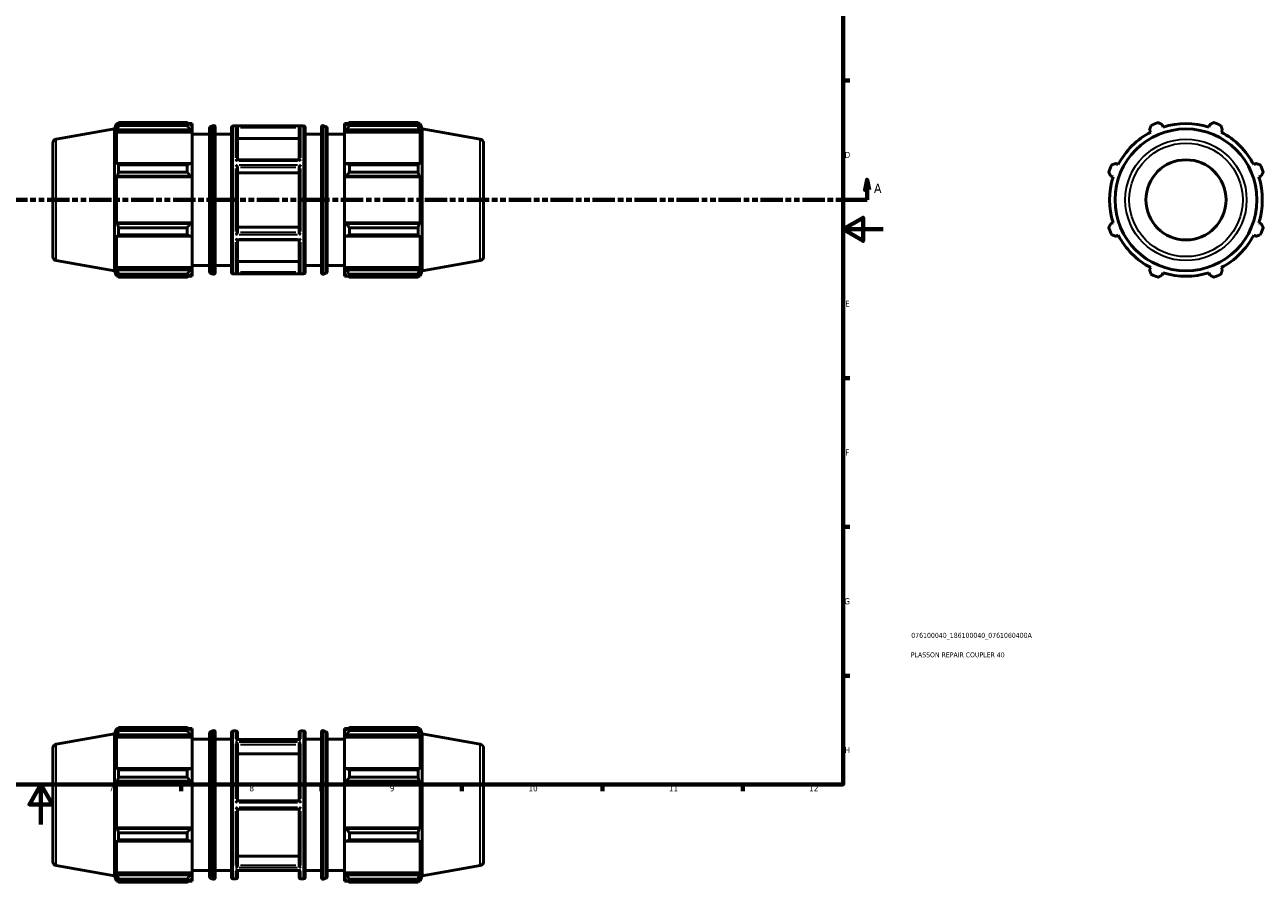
# Model space of a CAD drawing. Header units: millimetres. Extents: x -229 to 1180, y -29 to 833.
# Tile 3 of 5: x 412 to 1031, y -29 to 399. Entities that reach past the tile are written whole.
import ezdxf

# ---------------------------------------------------------------- set-up
doc = ezdxf.new("R2010")
doc.units = ezdxf.units.MM
doc.linetypes.add('DOUBLE_DASH_CHAIN', pattern=[1.2403, 0.6614, -0.0827, 0.1654, -0.0827, 0.1654, -0.0827])
for name, color, linetype, lineweight in [('Border (ANSI)', 7, 'Continuous', 70), ('Section Line (ANSI)', 7, 'DOUBLE_DASH_CHAIN', 70), ('Title (ISO)', 7, 'Continuous', 50), ('Visible (ANSI)', 7, 'Continuous', 50), ('Visible Narrow (ANSI)', 7, 'Continuous', 35)]:
    doc.layers.add(name, color=color, linetype=linetype, lineweight=lineweight)
doc.styles.add('Label Text (ANSI)', font='tahoma.ttf')
doc.styles.add('Note Text (ANSI)', font='tahoma.ttf')
doc.styles.add('Note Text (ISO)', font='tahoma.ttf')

# ---------------------------------------------------------------- blocks, each defined once
blk = doc.blocks.new('Borders Default Border')
at = {"layer": 'Border (ANSI)'}
for p, q in [((821, 371.25), (824.45, 371.25)), ((821, 222.75), (824.45, 222.75)), ((821, 148.5), (824.45, 148.5)), ((821, 74.25), (824.45, 74.25)), ((490.58, 20), (490.58, 16.55)), ((560.67, 20), (560.67, 16.55)), ((630.75, 20), (630.75, 16.55)), ((700.83, 20), (700.83, 16.55)), ((770.92, 20), (770.92, 16.55))]:
    blk.add_line(p, q, dxfattribs=at)
at = {"layer": 'Border (ANSI)', "flags": 128}
for points in [[(20, 20), (20, 574), (821, 574), (821, 20), (20, 20)], [(841, 297), (821, 297), (831, 302.77), (831, 291.23), (821, 297)], [(420.5, 0), (420.5, 20), (414.73, 10), (426.27, 10), (420.5, 20)]]:
    blk.add_lwpolyline(points, dxfattribs=at)
at = {"layer": 'Border (ANSI)', "attachment_point": 7, "style": 'Note Text (ANSI)'}
for s, insert, char_height in [('D', (821.81, 332.6), 3.05), ('E', (822.05, 258.35), 3.05), ('F', (822.14, 184.1), 3.05), ('G', (821.66, 109.79), 3.05), ('H', (821.81, 35.6), 3.05), ('7', (454.6, 16.55), 3.05), ('8', (524.63, 16.48), 3.05), ('9', (594.7, 16.49), 3.05), ('10', (663.96, 16.49), 3.048), ('11', (734.04, 16.55), 3.048), ('12', (804.13, 16.55), 3.048)]:
    blk.add_mtext(s, dxfattribs=dict(at, insert=insert, char_height=char_height))
blk = doc.blocks.new('Title Blocks ISO')
at = {"layer": 'Title (ISO)', "color": 232, "true_color": 0xca0064, "style": 'Note Text (ISO)'}
for tag, p in [('PART_NUMBER_001', (34.08, 73.13)), ('DESCRIPTION_001', (33.84, 63.4))]:
    blk.add_attdef(tag, p, '', height=2.5, dxfattribs=at)
blk = doc.blocks.new('2dTransSection0')
at = {"layer": 'Section Line (ANSI)', "linetype": 'Continuous'}
for p, q in [((235.03, 321.7), (234.03, 316.7)), ((235.03, 316.7), (235.03, 321.7)), ((236.03, 316.7), (235.03, 321.7)), ((833.03, 321.7), (832.03, 316.7)), ((833.03, 316.7), (833.03, 321.7)), ((834.03, 316.7), (833.03, 321.7)), ((234.03, 316.7), (236.03, 316.7)), ((235.03, 311.7), (235.03, 316.7)), ((832.03, 316.7), (834.03, 316.7)), ((833.03, 311.7), (833.03, 316.7)), ((235.03, 311.7), (246.38, 311.7)), ((821.68, 311.7), (833.03, 311.7))]:
    blk.add_line(p, q, dxfattribs=at)
at = {"layer": 'Section Line (ANSI)', "linetype": 'DOUBLE_DASH_CHAIN', "ltscale": 16.892498}
blk.add_line((235.03, 311.7), (833.03, 311.7), dxfattribs=at)
at = {"layer": 'Section Line (ANSI)', "linetype": 'Continuous', "flags": 128}
for points in [[(236.03, 316.7), (235.03, 321.7), (234.03, 316.7), (236.03, 316.7)], [(834.03, 316.7), (833.03, 321.7), (832.03, 316.7), (834.03, 316.7)]]:
    blk.add_lwpolyline(points, dxfattribs=at)
at = {"layer": 'Section Line (ANSI)'}
for points in [[(236.03, 316.7), (235.03, 321.7), (234.03, 316.7), (236.03, 316.7)], [(834.03, 316.7), (833.03, 321.7), (832.03, 316.7), (834.03, 316.7)]]:
    blk.add_solid(points, dxfattribs=at)
at = {"layer": 'Section Line (ANSI)', "char_height": 4.57, "attachment_point": 7, "style": 'Label Text (ANSI)'}
for insert in [(227.67, 315.2), (836.5, 315.2)]:
    blk.add_mtext('A', dxfattribs=dict(at, insert=insert))

msp = doc.modelspace()

# ---------------------------------------------------------------- linework, layer by layer
at = {"layer": 'Visible (ANSI)'}
for p, q in [((428.184, 341.989), (457.246, 347.113)), ((457.246, 347.113), (458.233, 349.827)), ((457.246, 276.281), (457.246, 347.113)), ((458.233, 349.827), (458.233, 348.062)), ((458.233, 349.827), (459.018, 349.827)), ((458.681, 349.235), (458.233, 348.062)), ((458.233, 345.519), (458.681, 346.61)), ((458.681, 346.61), (495.126, 346.61)), ((459.278, 350.275), (493.486, 350.275)), ((459.278, 348.793), (459.278, 350.275)), ((493.486, 348.793), (459.278, 348.793)), ((493.486, 348.793), (493.486, 350.275)), ((494.2, 349.827), (495.946, 349.827)), ((495.946, 348.453), (495.126, 349.235)), ((495.126, 346.61), (495.946, 345.883)), ((495.946, 348.453), (495.946, 349.827)), ((495.946, 348.453), (495.946, 345.883)), ((504.686, 275.924), (504.686, 347.47)), ((505.176, 348.207), (506.406, 348.725)), ((507.517, 347.988), (507.517, 275.406)), ((515.603, 275.597), (515.603, 347.797)), ((516.403, 348.597), (551.66, 348.597)), ((518.674, 347.739), (518.674, 331.619)), ((549.388, 331.619), (549.388, 347.739)), ((552.46, 347.797), (552.46, 275.597)), ((560.546, 275.406), (560.546, 347.988)), ((562.887, 348.207), (561.656, 348.725)), ((563.376, 347.47), (563.376, 275.924)), ((572.117, 349.827), (572.117, 348.453)), ((572.117, 349.827), (573.862, 349.827)), ((572.937, 349.235), (572.117, 348.453)), ((572.117, 345.883), (572.117, 348.453)), ((572.117, 345.883), (572.937, 346.61)), ((572.937, 346.61), (609.381, 346.61)), ((574.577, 350.275), (574.577, 348.793)), ((574.577, 350.275), (608.784, 350.275)), ((608.784, 348.793), (574.577, 348.793)), ((608.784, 348.793), (608.784, 350.275)), ((609.045, 349.827), (609.829, 349.827)), ((609.829, 348.062), (609.381, 349.235)), ((609.381, 346.61), (609.829, 345.519)), ((609.829, 348.062), (609.829, 349.827)), ((610.817, 347.113), (609.829, 349.827)), ((610.817, 276.281), (610.817, 347.113)), ((639.879, 341.989), (610.817, 347.113)), ((974.056, 346.61), (974.624, 345.519)), ((980.764, 348.062), (980.394, 349.235)), ((1004.066, 349.235), (1003.696, 348.062)), ((1009.837, 345.519), (1010.405, 346.61)), ((458.233, 345.519), (458.233, 329.304)), ((495.946, 345.519), (458.233, 345.519)), ((495.946, 345.883), (495.946, 345.519)), ((495.946, 329.493), (495.946, 345.519)), ((495.946, 344.497), (504.686, 344.497)), ((507.517, 344.497), (515.603, 344.497)), ((549.388, 342.379), (518.674, 342.379)), ((552.46, 344.497), (560.546, 344.497)), ((563.376, 344.497), (572.117, 344.497)), ((572.117, 345.519), (572.117, 345.883)), ((572.117, 345.519), (572.117, 329.493)), ((572.117, 345.519), (609.829, 345.519)), ((609.829, 329.304), (609.829, 345.519)), ((426.531, 340.019), (426.531, 283.375)), ((641.531, 340.019), (641.531, 283.375)), ((458.681, 329.872), (458.233, 329.304)), ((495.126, 329.872), (458.681, 329.872)), ((459.278, 325.58), (459.278, 329.159)), ((459.278, 329.159), (493.486, 329.159)), ((493.486, 325.58), (493.486, 329.159)), ((495.946, 329.493), (495.126, 329.872)), ((495.946, 329.493), (495.946, 323.286)), ((549.514, 331.619), (518.549, 331.619)), ((518.674, 327.943), (518.674, 295.452)), ((549.388, 295.452), (549.388, 327.943)), ((572.937, 329.872), (572.117, 329.493)), ((572.117, 323.286), (572.117, 329.493)), ((609.381, 329.872), (572.937, 329.872)), ((574.577, 329.159), (574.577, 325.58)), ((574.577, 329.159), (608.784, 329.159)), ((608.784, 325.58), (608.784, 329.159)), ((609.829, 329.304), (609.381, 329.872)), ((958.409, 329.304), (957.317, 329.872)), ((1027.143, 329.872), (1026.052, 329.304)), ((458.233, 323.163), (458.681, 323.533)), ((495.946, 323.163), (458.233, 323.163)), ((458.233, 323.163), (458.233, 300.231)), ((458.681, 323.533), (495.126, 323.533)), ((493.486, 325.58), (459.278, 325.58)), ((495.126, 323.533), (495.946, 323.286)), ((495.946, 323.286), (495.946, 323.163)), ((495.946, 300.231), (495.946, 323.163)), ((549.388, 325.263), (518.674, 325.263)), ((572.117, 323.286), (572.937, 323.533)), ((572.117, 323.163), (572.117, 323.286)), ((572.117, 323.163), (572.117, 300.231)), ((572.117, 323.163), (609.829, 323.163)), ((572.937, 323.533), (609.381, 323.533)), ((608.784, 325.58), (574.577, 325.58)), ((609.381, 323.533), (609.829, 323.163)), ((609.829, 300.231), (609.829, 323.163)), ((954.692, 323.533), (955.865, 323.163)), ((1028.595, 323.163), (1029.769, 323.533)), ((458.681, 299.861), (458.233, 300.231)), ((495.946, 300.231), (458.233, 300.231)), ((495.126, 299.861), (458.681, 299.861)), ((459.278, 294.235), (459.278, 297.814)), ((459.278, 297.814), (493.486, 297.814)), ((493.486, 294.235), (493.486, 297.814)), ((495.946, 300.108), (495.126, 299.861)), ((495.946, 300.231), (495.946, 300.108)), ((495.946, 300.108), (495.946, 293.901)), ((518.674, 298.132), (549.388, 298.132)), ((572.117, 300.108), (572.117, 300.231)), ((572.117, 300.231), (609.829, 300.231)), ((572.937, 299.861), (572.117, 300.108)), ((572.117, 293.901), (572.117, 300.108)), ((609.381, 299.861), (572.937, 299.861)), ((574.577, 297.814), (574.577, 294.235)), ((574.577, 297.814), (608.784, 297.814)), ((608.784, 294.235), (608.784, 297.814)), ((609.829, 300.231), (609.381, 299.861)), ((955.865, 300.231), (954.692, 299.861)), ((1029.769, 299.861), (1028.595, 300.231)), ((458.233, 294.091), (458.681, 293.523)), ((458.233, 294.091), (458.233, 277.875)), ((458.681, 293.523), (495.126, 293.523)), ((493.486, 294.235), (459.278, 294.235)), ((495.126, 293.523), (495.946, 293.901)), ((495.946, 277.875), (495.946, 293.901)), ((549.514, 291.775), (518.549, 291.775)), ((518.674, 291.775), (518.674, 275.655)), ((549.388, 275.655), (549.388, 291.775)), ((572.117, 293.901), (572.937, 293.523)), ((572.117, 293.901), (572.117, 277.875)), ((572.937, 293.523), (609.381, 293.523)), ((608.784, 294.235), (574.577, 294.235)), ((609.381, 293.523), (609.829, 294.091)), ((609.829, 277.875), (609.829, 294.091)), ((957.317, 293.523), (958.409, 294.091)), ((1026.052, 294.091), (1027.143, 293.523)), ((428.184, 281.406), (457.246, 276.281)), ((495.946, 278.897), (504.686, 278.897)), ((507.517, 278.897), (515.603, 278.897)), ((518.674, 281.016), (549.388, 281.016)), ((552.46, 278.897), (560.546, 278.897)), ((563.376, 278.897), (572.117, 278.897)), ((639.879, 281.406), (610.817, 276.281)), ((457.246, 276.281), (458.233, 273.567)), ((458.681, 276.784), (458.233, 277.875)), ((495.946, 277.875), (458.233, 277.875)), ((458.233, 275.332), (458.681, 274.159)), ((458.233, 275.332), (458.233, 273.567)), ((458.233, 273.567), (459.018, 273.567)), ((495.126, 276.784), (458.681, 276.784)), ((459.278, 273.119), (459.278, 274.602)), ((459.278, 274.602), (493.486, 274.602)), ((493.486, 273.119), (459.278, 273.119)), ((493.486, 273.119), (493.486, 274.602)), ((494.2, 273.567), (495.946, 273.567)), ((495.946, 277.512), (495.126, 276.784)), ((495.126, 274.159), (495.946, 274.941)), ((495.946, 277.875), (495.946, 277.512)), ((495.946, 277.512), (495.946, 274.941)), ((495.946, 273.567), (495.946, 274.941)), ((505.176, 275.187), (506.406, 274.669)), ((516.403, 274.797), (551.66, 274.797)), ((562.887, 275.187), (561.656, 274.669)), ((572.117, 277.512), (572.117, 277.875)), ((572.117, 277.875), (609.829, 277.875)), ((572.117, 274.941), (572.117, 277.512)), ((572.937, 276.784), (572.117, 277.512)), ((572.117, 274.941), (572.937, 274.159)), ((572.117, 274.941), (572.117, 273.567)), ((572.117, 273.567), (573.862, 273.567)), ((609.381, 276.784), (572.937, 276.784)), ((574.577, 274.602), (574.577, 273.119)), ((574.577, 274.602), (608.784, 274.602)), ((608.784, 273.119), (574.577, 273.119)), ((608.784, 273.119), (608.784, 274.602)), ((609.045, 273.567), (609.829, 273.567)), ((609.829, 277.875), (609.381, 276.784)), ((609.381, 274.159), (609.829, 275.332)), ((610.817, 276.281), (609.829, 273.567)), ((609.829, 273.567), (609.829, 275.332)), ((974.624, 277.875), (974.056, 276.784)), ((980.394, 274.159), (980.764, 275.332)), ((1003.696, 275.332), (1004.066, 274.159)), ((1010.405, 276.784), (1009.837, 277.875)), ((428.184, 40.05), (457.246, 45.175)), ((457.246, 45.175), (458.233, 47.889)), ((457.246, -25.657), (457.246, 45.175)), ((458.233, 47.889), (458.233, 46.124)), ((458.233, 47.889), (459.018, 47.889)), ((458.681, 47.297), (458.233, 46.124)), ((458.233, 43.581), (458.681, 44.672)), ((495.946, 43.581), (458.233, 43.581)), ((458.233, 43.581), (458.233, 27.366)), ((458.681, 44.672), (495.126, 44.672)), ((459.278, 46.855), (459.278, 48.337)), ((459.278, 48.337), (493.486, 48.337)), ((493.486, 46.855), (459.278, 46.855)), ((493.486, 46.855), (493.486, 48.337)), ((494.2, 47.889), (495.946, 47.889)), ((495.946, 46.515), (495.126, 47.297)), ((495.126, 44.672), (495.946, 43.944)), ((495.946, 46.515), (495.946, 47.889)), ((495.946, 46.515), (495.946, 43.944)), ((495.946, 43.944), (495.946, 43.581)), ((495.946, 27.555), (495.946, 43.581)), ((504.686, -26.014), (504.686, 45.532)), ((505.176, 46.269), (506.406, 46.787)), ((507.517, 46.05), (507.517, -26.532)), ((515.603, -26.341), (515.603, 45.859)), ((516.403, 46.659), (517.874, 46.659)), ((518.674, 45.859), (518.674, 42.429)), ((549.388, 42.429), (549.388, 45.859)), ((550.188, 46.659), (551.66, 46.659)), ((552.46, 45.859), (552.46, -26.341)), ((560.546, -26.532), (560.546, 46.05)), ((562.887, 46.269), (561.656, 46.787)), ((563.376, 45.532), (563.376, -26.014)), ((572.117, 47.889), (572.117, 46.515)), ((572.117, 47.889), (573.862, 47.889)), ((572.937, 47.297), (572.117, 46.515)), ((572.117, 43.944), (572.117, 46.515)), ((572.117, 43.944), (572.937, 44.672)), ((572.117, 43.581), (572.117, 43.944)), ((572.117, 43.581), (572.117, 27.555)), ((572.117, 43.581), (609.829, 43.581)), ((572.937, 44.672), (609.381, 44.672)), ((574.577, 48.337), (574.577, 46.855)), ((574.577, 48.337), (608.784, 48.337)), ((608.784, 46.855), (574.577, 46.855)), ((608.784, 46.855), (608.784, 48.337)), ((609.045, 47.889), (609.829, 47.889)), ((609.829, 46.124), (609.381, 47.297)), ((609.381, 44.672), (609.829, 43.581)), ((609.829, 46.124), (609.829, 47.889)), ((610.817, 45.175), (609.829, 47.889)), ((609.829, 27.366), (609.829, 43.581)), ((610.817, -25.657), (610.817, 45.175)), ((639.879, 40.05), (610.817, 45.175)), ((426.531, 38.081), (426.531, -18.563)), ((495.946, 42.559), (504.686, 42.559)), ((507.517, 42.559), (515.603, 42.559)), ((549.816, 42.429), (518.246, 42.429)), ((518.674, 39.947), (518.674, 11.809)), ((549.388, 11.809), (549.388, 39.947)), ((552.46, 42.559), (560.546, 42.559)), ((563.376, 42.559), (572.117, 42.559)), ((641.531, 38.081), (641.531, -18.563)), ((549.388, 35.305), (518.674, 35.305)), ((458.681, 27.933), (458.233, 27.366)), ((495.126, 27.933), (458.681, 27.933)), ((459.278, 23.642), (459.278, 27.221)), ((459.278, 27.221), (493.486, 27.221)), ((493.486, 23.642), (493.486, 27.221)), ((495.946, 27.555), (495.126, 27.933)), ((495.946, 27.555), (495.946, 21.348)), ((572.937, 27.933), (572.117, 27.555)), ((572.117, 21.348), (572.117, 27.555)), ((609.381, 27.933), (572.937, 27.933)), ((574.577, 27.221), (574.577, 23.642)), ((574.577, 27.221), (608.784, 27.221)), ((608.784, 23.642), (608.784, 27.221)), ((609.829, 27.366), (609.381, 27.933)), ((458.233, 21.225), (458.681, 21.595)), ((495.946, 21.225), (458.233, 21.225)), ((458.233, 21.225), (458.233, -1.707)), ((458.681, 21.595), (495.126, 21.595)), ((493.486, 23.642), (459.278, 23.642)), ((495.126, 21.595), (495.946, 21.348)), ((495.946, 21.348), (495.946, 21.225)), ((495.946, -1.707), (495.946, 21.225)), ((572.117, 21.348), (572.937, 21.595)), ((572.117, 21.225), (572.117, 21.348)), ((572.117, 21.225), (572.117, -1.707)), ((572.117, 21.225), (609.829, 21.225)), ((572.937, 21.595), (609.381, 21.595)), ((608.784, 23.642), (574.577, 23.642)), ((609.381, 21.595), (609.829, 21.225)), ((609.829, -1.707), (609.829, 21.225)), ((549.389, 11.809), (518.673, 11.809)), ((518.673, 7.709), (549.389, 7.709)), ((518.674, 7.709), (518.674, -20.429)), ((549.388, -20.429), (549.388, 7.709)), ((458.681, -2.077), (458.233, -1.707)), ((495.946, -1.707), (458.233, -1.707)), ((495.126, -2.077), (458.681, -2.077)), ((459.278, -4.124), (493.486, -4.124)), ((459.278, -7.703), (459.278, -4.124)), ((493.486, -7.703), (493.486, -4.124)), ((495.946, -1.83), (495.126, -2.077)), ((495.946, -1.707), (495.946, -1.83)), ((495.946, -1.83), (495.946, -8.037)), ((572.117, -1.83), (572.117, -1.707)), ((572.117, -1.707), (609.829, -1.707)), ((572.117, -8.037), (572.117, -1.83)), ((572.937, -2.077), (572.117, -1.83)), ((609.381, -2.077), (572.937, -2.077)), ((574.577, -4.124), (574.577, -7.703)), ((574.577, -4.124), (608.784, -4.124)), ((608.784, -7.703), (608.784, -4.124)), ((609.829, -1.707), (609.381, -2.077)), ((458.233, -7.847), (458.233, -24.063)), ((458.233, -7.847), (458.681, -8.415)), ((458.681, -8.415), (495.126, -8.415)), ((493.486, -7.703), (459.278, -7.703)), ((495.126, -8.415), (495.946, -8.037)), ((495.946, -24.063), (495.946, -8.037)), ((572.117, -8.037), (572.937, -8.415)), ((572.117, -8.037), (572.117, -24.063)), ((572.937, -8.415), (609.381, -8.415)), ((608.784, -7.703), (574.577, -7.703)), ((609.381, -8.415), (609.829, -7.847)), ((609.829, -24.063), (609.829, -7.847)), ((518.674, -15.787), (549.388, -15.787)), ((428.184, -20.532), (457.246, -25.657)), ((458.681, -25.154), (458.233, -24.063)), ((495.946, -24.063), (458.233, -24.063)), ((495.946, -24.426), (495.126, -25.154)), ((495.946, -23.041), (504.686, -23.041)), ((495.946, -24.063), (495.946, -24.426)), ((495.946, -24.426), (495.946, -26.997)), ((507.517, -23.041), (515.603, -23.041)), ((549.816, -22.911), (518.246, -22.911)), ((518.674, -22.911), (518.674, -26.341)), ((549.388, -26.341), (549.388, -22.911)), ((552.46, -23.041), (560.546, -23.041)), ((563.376, -23.041), (572.117, -23.041)), ((572.117, -24.426), (572.117, -24.063)), ((572.117, -24.063), (609.829, -24.063)), ((572.117, -26.997), (572.117, -24.426)), ((572.937, -25.154), (572.117, -24.426)), ((609.829, -24.063), (609.381, -25.154)), ((639.879, -20.532), (610.817, -25.657)), ((457.246, -25.657), (458.233, -28.371)), ((458.233, -26.606), (458.681, -27.779)), ((458.233, -26.606), (458.233, -28.371)), ((458.233, -28.371), (459.018, -28.371)), ((495.126, -25.154), (458.681, -25.154)), ((459.278, -28.819), (459.278, -27.336)), ((459.278, -27.336), (493.486, -27.336)), ((493.486, -28.819), (459.278, -28.819)), ((493.486, -28.819), (493.486, -27.336)), ((494.2, -28.371), (495.946, -28.371)), ((495.126, -27.779), (495.946, -26.997)), ((495.946, -28.371), (495.946, -26.997)), ((505.176, -26.751), (506.406, -27.269)), ((516.403, -27.141), (517.874, -27.141)), ((550.188, -27.141), (551.66, -27.141)), ((562.887, -26.751), (561.656, -27.269)), ((572.117, -26.997), (572.937, -27.779)), ((572.117, -26.997), (572.117, -28.371)), ((572.117, -28.371), (573.862, -28.371)), ((609.381, -25.154), (572.937, -25.154)), ((574.577, -27.336), (574.577, -28.819)), ((574.577, -27.336), (608.784, -27.336)), ((608.784, -28.819), (574.577, -28.819)), ((608.784, -28.819), (608.784, -27.336)), ((609.045, -28.371), (609.829, -28.371)), ((609.381, -27.779), (609.829, -26.606)), ((610.817, -25.657), (609.829, -28.371)), ((609.829, -28.371), (609.829, -26.606))]:
    msp.add_line(p, q, dxfattribs=at)
for radius in [35.416, 20]:
    msp.add_circle((992.23, 311.697), radius, dxfattribs=at)
for centre, radius, start, end in [((505.486, 347.47), 0.8, 112.834384, 180), ((506.717, 347.988), 0.8, 0, 112.834384), ((516.403, 347.797), 0.8, 90, 180), ((551.66, 347.797), 0.8, 0, 90), ((561.346, 347.988), 0.8, 67.165616, 180), ((562.576, 347.47), 0.8, 0, 67.165616), ((992.23, 311.697), 41, 109.791984, 115.208016), ((992.23, 311.697), 38.13, 72.5, 107.5), ((992.23, 311.697), 41, 64.791984, 70.208016), ((428.531, 340.019), 2, 100, 180), ((639.531, 340.019), 2, 0, 80), ((992.23, 311.697), 38.13, 117.5, 152.5), ((992.23, 311.697), 38.13, 27.5, 62.5), ((992.23, 311.697), 41, 154.791984, 160.208016), ((992.23, 311.697), 41, 19.791984, 25.208016), ((992.23, 311.697), 38.13, 162.5, 197.5), ((992.23, 311.697), 38.13, 342.5, 17.5), ((992.23, 311.697), 41, 199.791984, 205.208016), ((992.23, 311.697), 41, 334.791984, 340.208016), ((992.23, 311.697), 38.13, 207.5, 242.5), ((992.23, 311.697), 38.13, 297.5, 332.5), ((428.531, 283.375), 2, 180, 260), ((639.531, 283.375), 2, 280, 0), ((505.486, 275.924), 0.8, 180, 247.165616), ((506.717, 275.406), 0.8, 247.165616, 0), ((516.403, 275.597), 0.8, 180, 270), ((551.66, 275.597), 0.8, 270, 0), ((561.346, 275.406), 0.8, 180, 292.834384), ((562.576, 275.924), 0.8, 292.834384, 0), ((992.23, 311.697), 41, 244.791984, 250.208016), ((992.23, 311.697), 38.13, 252.5, 287.5), ((992.23, 311.697), 41, 289.791984, 295.208016), ((505.486, 45.532), 0.8, 112.834384, 180), ((506.717, 46.05), 0.8, 0, 112.834384), ((516.403, 45.859), 0.8, 90, 180), ((517.874, 45.859), 0.8, 0, 90), ((550.188, 45.859), 0.8, 90, 180), ((551.66, 45.859), 0.8, 0, 90), ((561.346, 46.05), 0.8, 67.165616, 180), ((562.576, 45.532), 0.8, 0, 67.165616), ((428.531, 38.081), 2, 100, 180), ((639.531, 38.081), 2, 0, 80), ((428.531, -18.563), 2, 180, 260), ((639.531, -18.563), 2, 280, 0), ((505.486, -26.014), 0.8, 180, 247.165616), ((506.717, -26.532), 0.8, 247.165616, 0), ((516.403, -26.341), 0.8, 180, 270), ((517.874, -26.341), 0.8, 270, 0), ((550.188, -26.341), 0.8, 180, 270), ((551.66, -26.341), 0.8, 270, 0), ((561.346, -26.532), 0.8, 180, 292.834384), ((562.576, -26.014), 0.8, 292.834384, 0)]:
    msp.add_arc(centre, radius, start, end, dxfattribs=at)
for points, weights in [([(458.681, 349.235), (458.968, 349.745), (459.278, 350.275)], [1.0023021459, 1.0015592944, 1]), ([(459.278, 348.793), (458.968, 347.679), (458.681, 346.61)], [1, 1.0015592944, 1.0023021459]), ([(495.126, 349.235), (494.338, 349.745), (493.486, 350.275)], [1.00588657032, 1.01124982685, 1.01581176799]), ([(493.486, 348.793), (494.338, 347.679), (495.126, 346.61)], [1.01581176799, 1.01124982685, 1.00588657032]), ([(574.577, 350.275), (573.724, 349.745), (572.937, 349.235)], [1.01581176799, 1.01124982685, 1.00588657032]), ([(572.937, 346.61), (573.724, 347.679), (574.577, 348.793)], [1.00588657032, 1.01124982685, 1.01581176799]), ([(608.784, 350.275), (609.095, 349.745), (609.381, 349.235)], [1, 1.0015592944, 1.0023021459]), ([(609.381, 346.61), (609.095, 347.679), (608.784, 348.793)], [1.0023021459, 1.0015592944, 1]), ([(974.056, 346.61), (974.405, 347.679), (974.768, 348.793)], [1.0023021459, 1.0015592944, 1]), ([(978.347, 350.275), (979.392, 349.745), (980.394, 349.235)], [1, 1.0015592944, 1.0023021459]), ([(1004.066, 349.235), (1005.069, 349.745), (1006.113, 350.275)], [1.0023021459, 1.0015592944, 1]), ([(1009.692, 348.793), (1010.056, 347.679), (1010.405, 346.61)], [1, 1.0015592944, 1.0023021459]), ([(458.681, 329.872), (458.968, 329.523), (459.278, 329.159)], [1.0023021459, 1.0015592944, 1]), ([(495.126, 329.872), (494.338, 329.523), (493.486, 329.159)], [1.00588657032, 1.01124982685, 1.01581176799]), ([(574.577, 329.159), (573.724, 329.523), (572.937, 329.872)], [1.01581176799, 1.01124982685, 1.00588657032]), ([(608.784, 329.159), (609.095, 329.523), (609.381, 329.872)], [1, 1.0015592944, 1.0023021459]), ([(955.135, 329.159), (956.248, 329.523), (957.317, 329.872)], [1, 1.0015592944, 1.0023021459]), ([(1027.143, 329.872), (1028.212, 329.523), (1029.326, 329.159)], [1.0023021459, 1.0015592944, 1]), ([(459.278, 325.58), (458.968, 324.536), (458.681, 323.533)], [1, 1.0015592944, 1.0023021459]), ([(493.486, 325.58), (494.338, 324.536), (495.126, 323.533)], [1.01581176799, 1.01124982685, 1.00588657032]), ([(572.937, 323.533), (573.724, 324.536), (574.577, 325.58)], [1.00588657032, 1.01124982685, 1.01581176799]), ([(609.381, 323.533), (609.095, 324.536), (608.784, 325.58)], [1.0023021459, 1.0015592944, 1]), ([(954.692, 323.533), (954.183, 324.536), (953.652, 325.58)], [1.0023021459, 1.0015592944, 1]), ([(1030.808, 325.58), (1030.278, 324.536), (1029.769, 323.533)], [1, 1.0015592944, 1.0023021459]), ([(458.681, 299.861), (458.968, 298.859), (459.278, 297.814)], [1.0023021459, 1.0015592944, 1]), ([(495.126, 299.861), (494.338, 298.859), (493.486, 297.814)], [1.00588657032, 1.01124982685, 1.01581176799]), ([(574.577, 297.814), (573.724, 298.859), (572.937, 299.861)], [1.01581176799, 1.01124982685, 1.00588657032]), ([(608.784, 297.814), (609.095, 298.859), (609.381, 299.861)], [1, 1.0015592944, 1.0023021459]), ([(953.652, 297.814), (954.183, 298.859), (954.692, 299.861)], [1, 1.0015592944, 1.0023021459]), ([(1029.769, 299.861), (1030.278, 298.859), (1030.808, 297.814)], [1.0023021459, 1.0015592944, 1]), ([(459.278, 294.235), (458.968, 293.872), (458.681, 293.523)], [1, 1.0015592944, 1.0023021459]), ([(493.486, 294.235), (494.338, 293.872), (495.126, 293.523)], [1.01581176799, 1.01124982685, 1.00588657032]), ([(572.937, 293.523), (573.724, 293.872), (574.577, 294.235)], [1.00588657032, 1.01124982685, 1.01581176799]), ([(609.381, 293.523), (609.095, 293.872), (608.784, 294.235)], [1.0023021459, 1.0015592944, 1]), ([(957.317, 293.523), (956.248, 293.872), (955.135, 294.235)], [1.0023021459, 1.0015592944, 1]), ([(1029.326, 294.235), (1028.212, 293.872), (1027.143, 293.523)], [1, 1.0015592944, 1.0023021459]), ([(458.681, 276.784), (458.968, 275.715), (459.278, 274.602)], [1.0023021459, 1.0015592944, 1]), ([(459.278, 273.119), (458.968, 273.65), (458.681, 274.159)], [1, 1.0015592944, 1.0023021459]), ([(495.126, 276.784), (494.338, 275.715), (493.486, 274.602)], [1.00588657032, 1.01124982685, 1.01581176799]), ([(493.486, 273.119), (494.338, 273.65), (495.126, 274.159)], [1.01581176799, 1.01124982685, 1.00588657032]), ([(574.577, 274.602), (573.724, 275.715), (572.937, 276.784)], [1.01581176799, 1.01124982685, 1.00588657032]), ([(572.937, 274.159), (573.724, 273.65), (574.577, 273.119)], [1.00588657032, 1.01124982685, 1.01581176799]), ([(608.784, 274.602), (609.095, 275.715), (609.381, 276.784)], [1, 1.0015592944, 1.0023021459]), ([(609.381, 274.159), (609.095, 273.65), (608.784, 273.119)], [1.0023021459, 1.0015592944, 1]), ([(974.768, 274.602), (974.405, 275.715), (974.056, 276.784)], [1, 1.0015592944, 1.0023021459]), ([(980.394, 274.159), (979.392, 273.65), (978.347, 273.119)], [1.0023021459, 1.0015592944, 1]), ([(1006.113, 273.119), (1005.069, 273.65), (1004.066, 274.159)], [1, 1.0015592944, 1.0023021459]), ([(1010.405, 276.784), (1010.056, 275.715), (1009.692, 274.602)], [1.0023021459, 1.0015592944, 1]), ([(458.681, 47.297), (458.968, 47.807), (459.278, 48.337)], [1.0023021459, 1.0015592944, 1]), ([(459.278, 46.855), (458.968, 45.741), (458.681, 44.672)], [1, 1.0015592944, 1.0023021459]), ([(495.126, 47.297), (494.338, 47.807), (493.486, 48.337)], [1.00588657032, 1.01124982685, 1.01581176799]), ([(493.486, 46.855), (494.338, 45.741), (495.126, 44.672)], [1.01581176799, 1.01124982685, 1.00588657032]), ([(574.577, 48.337), (573.724, 47.807), (572.937, 47.297)], [1.01581176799, 1.01124982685, 1.00588657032]), ([(572.937, 44.672), (573.724, 45.741), (574.577, 46.855)], [1.00588657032, 1.01124982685, 1.01581176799]), ([(608.784, 48.337), (609.095, 47.807), (609.381, 47.297)], [1, 1.0015592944, 1.0023021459]), ([(609.381, 44.672), (609.095, 45.741), (608.784, 46.855)], [1.0023021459, 1.0015592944, 1]), ([(458.681, 27.933), (458.968, 27.585), (459.278, 27.221)], [1.0023021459, 1.0015592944, 1]), ([(495.126, 27.933), (494.338, 27.585), (493.486, 27.221)], [1.00588657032, 1.01124982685, 1.01581176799]), ([(574.577, 27.221), (573.724, 27.585), (572.937, 27.933)], [1.01581176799, 1.01124982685, 1.00588657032]), ([(608.784, 27.221), (609.095, 27.585), (609.381, 27.933)], [1, 1.0015592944, 1.0023021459]), ([(459.278, 23.642), (458.968, 22.597), (458.681, 21.595)], [1, 1.0015592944, 1.0023021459]), ([(493.486, 23.642), (494.338, 22.597), (495.126, 21.595)], [1.01581176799, 1.01124982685, 1.00588657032]), ([(572.937, 21.595), (573.724, 22.597), (574.577, 23.642)], [1.00588657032, 1.01124982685, 1.01581176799]), ([(609.381, 21.595), (609.095, 22.597), (608.784, 23.642)], [1.0023021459, 1.0015592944, 1]), ([(458.681, -2.077), (458.968, -3.079), (459.278, -4.124)], [1.0023021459, 1.0015592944, 1]), ([(495.126, -2.077), (494.338, -3.079), (493.486, -4.124)], [1.00588657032, 1.01124982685, 1.01581176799]), ([(574.577, -4.124), (573.724, -3.079), (572.937, -2.077)], [1.01581176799, 1.01124982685, 1.00588657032]), ([(608.784, -4.124), (609.095, -3.079), (609.381, -2.077)], [1, 1.0015592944, 1.0023021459]), ([(459.278, -7.703), (458.968, -8.067), (458.681, -8.415)], [1, 1.0015592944, 1.0023021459]), ([(493.486, -7.703), (494.338, -8.067), (495.126, -8.415)], [1.01581176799, 1.01124982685, 1.00588657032]), ([(572.937, -8.415), (573.724, -8.067), (574.577, -7.703)], [1.00588657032, 1.01124982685, 1.01581176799]), ([(609.381, -8.415), (609.095, -8.067), (608.784, -7.703)], [1.0023021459, 1.0015592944, 1]), ([(458.681, -25.154), (458.968, -26.223), (459.278, -27.336)], [1.0023021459, 1.0015592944, 1]), ([(459.278, -28.819), (458.968, -28.289), (458.681, -27.779)], [1, 1.0015592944, 1.0023021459]), ([(495.126, -25.154), (494.338, -26.223), (493.486, -27.336)], [1.00588657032, 1.01124982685, 1.01581176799]), ([(493.486, -28.819), (494.338, -28.289), (495.126, -27.779)], [1.01581176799, 1.01124982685, 1.00588657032]), ([(574.577, -27.336), (573.724, -26.223), (572.937, -25.154)], [1.01581176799, 1.01124982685, 1.00588657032]), ([(572.937, -27.779), (573.724, -28.289), (574.577, -28.819)], [1.00588657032, 1.01124982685, 1.01581176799]), ([(608.784, -27.336), (609.095, -26.223), (609.381, -25.154)], [1, 1.0015592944, 1.0023021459]), ([(609.381, -27.779), (609.095, -28.289), (608.784, -28.819)], [1.0023021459, 1.0015592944, 1])]:
    msp.add_rational_spline(points, weights, degree=2, dxfattribs=at)
for points, knots in [([(518.673, 347.775), (518.67, 347.855), (518.654, 347.932), (518.604, 348.08), (518.568, 348.149), (518.472, 348.289), (518.408, 348.354), (518.268, 348.461), (518.19, 348.502), (518.035, 348.557), (517.956, 348.572), (517.876, 348.575), (517.875, 348.575), (517.874, 348.575)], [-0.149979, -0.149979, -0.149979, -0.149979, -0.1258664, -0.1258664, -0.10083843, -0.10083843, -0.0678971, -0.0678971, -0.03360016, -0.03360016, 0, 0, 0.00044842, 0.00044842, 0.00044842, 0.00044842]), ([(550.188, 348.575), (550.187, 348.575), (550.186, 348.575), (550.106, 348.572), (550.027, 348.557), (549.872, 348.502), (549.795, 348.461), (549.655, 348.354), (549.59, 348.289), (549.494, 348.149), (549.459, 348.08), (549.408, 347.932), (549.393, 347.855), (549.389, 347.775)], [-0.14911751, -0.14911751, -0.14911751, -0.14911751, -0.14867299, -0.14867299, -0.11536542, -0.11536542, -0.08136713, -0.08136713, -0.04871266, -0.04871266, -0.02390263, -0.02390263, 0, 0, 0, 0]), ([(517.874, 331.243), (517.875, 331.244), (517.877, 331.245), (517.985, 331.337), (518.093, 331.418), (518.281, 331.534), (518.365, 331.576), (518.478, 331.612), (518.516, 331.619), (518.549, 331.619)], [-0.16777923, -0.16777923, -0.16777923, -0.16777923, -0.16726546, -0.16726546, -0.1220759, -0.1220759, -0.08383424, -0.08383424, -0.06298621, -0.06298621, -0.06298621, -0.06298621]), ([(518.673, 327.961), (518.67, 327.998), (518.656, 328.043), (518.609, 328.152), (518.573, 328.216), (518.476, 328.368), (518.41, 328.457), (518.268, 328.631), (518.192, 328.717), (518.036, 328.879), (517.956, 328.956), (517.876, 329.028), (517.875, 329.029), (517.874, 329.03)], [-0.15001894, -0.15001894, -0.15001894, -0.15001894, -0.12750868, -0.12750868, -0.10178056, -0.10178056, -0.06789953, -0.06789953, -0.03394333, -0.03394333, 0, 0, 0.00040374, 0.00040374, 0.00040374, 0.00040374]), ([(550.188, 329.03), (550.187, 329.029), (550.186, 329.028), (550.106, 328.956), (550.026, 328.879), (549.871, 328.717), (549.794, 328.631), (549.653, 328.457), (549.587, 328.368), (549.489, 328.216), (549.454, 328.152), (549.406, 328.043), (549.393, 327.998), (549.389, 327.961)], [-0.14908444, -0.14908444, -0.14908444, -0.14908444, -0.14868429, -0.14868429, -0.11504294, -0.11504294, -0.08138883, -0.08138883, -0.04780923, -0.04780923, -0.02230999, -0.02230999, 0, 0, 0, 0]), ([(549.514, 331.619), (549.547, 331.619), (549.584, 331.612), (549.698, 331.576), (549.781, 331.534), (549.97, 331.418), (550.078, 331.337), (550.186, 331.245), (550.187, 331.244), (550.188, 331.243)], [-0.10531996, -0.10531996, -0.10531996, -0.10531996, -0.08426387, -0.08426387, -0.04564056, -0.04564056, 0, 0, 0.00051889, 0.00051889, 0.00051889, 0.00051889]), ([(517.874, 294.365), (517.875, 294.366), (517.876, 294.366), (517.956, 294.438), (518.036, 294.516), (518.192, 294.677), (518.268, 294.763), (518.41, 294.937), (518.476, 295.026), (518.573, 295.178), (518.609, 295.242), (518.656, 295.351), (518.67, 295.396), (518.673, 295.433)], [-0.14908444, -0.14908444, -0.14908444, -0.14908444, -0.14868429, -0.14868429, -0.11504294, -0.11504294, -0.08138883, -0.08138883, -0.04780923, -0.04780923, -0.02230999, -0.02230999, 0, 0, 0, 0]), ([(518.549, 291.775), (518.516, 291.775), (518.478, 291.782), (518.365, 291.818), (518.281, 291.86), (518.093, 291.976), (517.985, 292.057), (517.877, 292.15), (517.875, 292.151), (517.874, 292.152)], [-0.10531996, -0.10531996, -0.10531996, -0.10531996, -0.08426387, -0.08426387, -0.04564056, -0.04564056, 0, 0, 0.00051889, 0.00051889, 0.00051889, 0.00051889]), ([(549.389, 295.433), (549.393, 295.396), (549.406, 295.351), (549.454, 295.242), (549.489, 295.178), (549.587, 295.026), (549.653, 294.937), (549.794, 294.763), (549.871, 294.677), (550.026, 294.516), (550.106, 294.438), (550.186, 294.366), (550.187, 294.366), (550.188, 294.365)], [-0.15001894, -0.15001894, -0.15001894, -0.15001894, -0.12750868, -0.12750868, -0.10178056, -0.10178056, -0.06789953, -0.06789953, -0.03394333, -0.03394333, 0, 0, 0.00040374, 0.00040374, 0.00040374, 0.00040374]), ([(550.188, 292.152), (550.187, 292.151), (550.186, 292.15), (550.078, 292.057), (549.97, 291.976), (549.781, 291.86), (549.698, 291.818), (549.584, 291.782), (549.547, 291.775), (549.514, 291.775)], [-0.16777923, -0.16777923, -0.16777923, -0.16777923, -0.16726546, -0.16726546, -0.1220759, -0.1220759, -0.08383424, -0.08383424, -0.06298621, -0.06298621, -0.06298621, -0.06298621]), ([(517.874, 274.819), (517.875, 274.819), (517.876, 274.819), (517.956, 274.822), (518.035, 274.837), (518.19, 274.892), (518.268, 274.933), (518.408, 275.04), (518.472, 275.106), (518.568, 275.246), (518.604, 275.314), (518.654, 275.462), (518.67, 275.539), (518.673, 275.619)], [-0.14911751, -0.14911751, -0.14911751, -0.14911751, -0.14867299, -0.14867299, -0.11536542, -0.11536542, -0.08136713, -0.08136713, -0.04871266, -0.04871266, -0.02390263, -0.02390263, 0, 0, 0, 0]), ([(549.389, 275.619), (549.393, 275.539), (549.408, 275.462), (549.459, 275.314), (549.494, 275.246), (549.59, 275.106), (549.655, 275.04), (549.795, 274.933), (549.872, 274.892), (550.027, 274.837), (550.106, 274.822), (550.186, 274.819), (550.187, 274.819), (550.188, 274.819)], [-0.149979, -0.149979, -0.149979, -0.149979, -0.1258664, -0.1258664, -0.10083843, -0.10083843, -0.0678971, -0.0678971, -0.03360016, -0.03360016, 0, 0, 0.00044842, 0.00044842, 0.00044842, 0.00044842]), ([(517.874, 42.335), (517.875, 42.336), (517.876, 42.336), (517.956, 42.374), (518.036, 42.401), (518.159, 42.424), (518.203, 42.429), (518.246, 42.429)], [-0.149084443, -0.149084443, -0.149084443, -0.149084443, -0.148684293, -0.148684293, -0.115042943, -0.115042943, -0.095638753, -0.095638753, -0.095638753, -0.095638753]), ([(518.673, 39.979), (518.671, 40.013), (518.667, 40.048), (518.644, 40.161), (518.616, 40.241), (518.54, 40.402), (518.491, 40.481), (518.365, 40.657), (518.281, 40.749), (518.093, 40.921), (517.985, 40.998), (517.877, 41.056), (517.875, 41.057), (517.874, 41.057)], [-0.14995881, -0.14995881, -0.14995881, -0.14995881, -0.138083, -0.138083, -0.11215109, -0.11215109, -0.08426387, -0.08426387, -0.04564056, -0.04564056, 0, 0, 0.00051889, 0.00051889, 0.00051889, 0.00051889]), ([(550.188, 41.057), (550.187, 41.057), (550.186, 41.056), (550.078, 40.998), (549.97, 40.921), (549.781, 40.749), (549.698, 40.657), (549.571, 40.481), (549.523, 40.402), (549.447, 40.241), (549.419, 40.161), (549.396, 40.048), (549.391, 40.013), (549.389, 39.979)], [-0.16777923, -0.16777923, -0.16777923, -0.16777923, -0.16726546, -0.16726546, -0.1220759, -0.1220759, -0.08383424, -0.08383424, -0.05622259, -0.05622259, -0.03054692, -0.03054692, -0.01878846, -0.01878846, -0.01878846, -0.01878846]), ([(549.816, 42.429), (549.859, 42.429), (549.904, 42.424), (550.026, 42.401), (550.106, 42.374), (550.186, 42.336), (550.187, 42.336), (550.188, 42.335)], [-0.053521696, -0.053521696, -0.053521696, -0.053521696, -0.033943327, -0.033943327, 0, 0, 0.000403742, 0.000403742, 0.000403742, 0.000403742]), ([(517.874, 11.037), (517.875, 11.038), (517.876, 11.039), (517.956, 11.12), (518.035, 11.199), (518.19, 11.354), (518.268, 11.43), (518.408, 11.568), (518.472, 11.63), (518.568, 11.72), (518.604, 11.753), (518.654, 11.797), (518.67, 11.809), (518.673, 11.809)], [-0.14911751, -0.14911751, -0.14911751, -0.14911751, -0.14867299, -0.14867299, -0.11536542, -0.11536542, -0.08136713, -0.08136713, -0.04871266, -0.04871266, -0.02390263, -0.02390263, 0, 0, 0, 0]), ([(518.673, 7.709), (518.67, 7.709), (518.654, 7.721), (518.604, 7.765), (518.568, 7.798), (518.472, 7.888), (518.408, 7.95), (518.268, 8.088), (518.19, 8.164), (518.035, 8.319), (517.956, 8.399), (517.876, 8.479), (517.875, 8.48), (517.874, 8.481)], [-0.149979, -0.149979, -0.149979, -0.149979, -0.1258664, -0.1258664, -0.10083843, -0.10083843, -0.0678971, -0.0678971, -0.03360016, -0.03360016, 0, 0, 0.00044842, 0.00044842, 0.00044842, 0.00044842]), ([(549.389, 11.809), (549.393, 11.809), (549.408, 11.797), (549.459, 11.753), (549.494, 11.72), (549.59, 11.63), (549.655, 11.568), (549.795, 11.43), (549.872, 11.354), (550.027, 11.199), (550.106, 11.12), (550.186, 11.039), (550.187, 11.038), (550.188, 11.037)], [-0.149979, -0.149979, -0.149979, -0.149979, -0.1258664, -0.1258664, -0.10083843, -0.10083843, -0.0678971, -0.0678971, -0.03360016, -0.03360016, 0, 0, 0.00044842, 0.00044842, 0.00044842, 0.00044842]), ([(550.188, 8.481), (550.187, 8.48), (550.186, 8.479), (550.106, 8.399), (550.027, 8.319), (549.872, 8.164), (549.795, 8.088), (549.655, 7.95), (549.59, 7.888), (549.494, 7.798), (549.459, 7.765), (549.408, 7.721), (549.393, 7.709), (549.389, 7.709)], [-0.14911751, -0.14911751, -0.14911751, -0.14911751, -0.14867299, -0.14867299, -0.11536542, -0.11536542, -0.08136713, -0.08136713, -0.04871266, -0.04871266, -0.02390263, -0.02390263, 0, 0, 0, 0]), ([(517.874, -21.539), (517.875, -21.539), (517.877, -21.538), (517.985, -21.48), (518.093, -21.403), (518.281, -21.231), (518.365, -21.139), (518.491, -20.963), (518.54, -20.883), (518.616, -20.723), (518.644, -20.643), (518.667, -20.529), (518.671, -20.494), (518.673, -20.461)], [-0.16777923, -0.16777923, -0.16777923, -0.16777923, -0.16726546, -0.16726546, -0.1220759, -0.1220759, -0.08383424, -0.08383424, -0.05622259, -0.05622259, -0.03054692, -0.03054692, -0.01878846, -0.01878846, -0.01878846, -0.01878846]), ([(518.246, -22.911), (518.203, -22.911), (518.159, -22.906), (518.036, -22.883), (517.956, -22.856), (517.876, -22.818), (517.875, -22.817), (517.874, -22.817)], [-0.053521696, -0.053521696, -0.053521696, -0.053521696, -0.033943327, -0.033943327, 0, 0, 0.000403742, 0.000403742, 0.000403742, 0.000403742]), ([(549.389, -20.461), (549.391, -20.494), (549.396, -20.529), (549.419, -20.643), (549.447, -20.723), (549.523, -20.883), (549.571, -20.963), (549.698, -21.139), (549.781, -21.231), (549.97, -21.403), (550.078, -21.48), (550.186, -21.538), (550.187, -21.539), (550.188, -21.539)], [-0.14995881, -0.14995881, -0.14995881, -0.14995881, -0.138083, -0.138083, -0.11215109, -0.11215109, -0.08426387, -0.08426387, -0.04564056, -0.04564056, 0, 0, 0.00051889, 0.00051889, 0.00051889, 0.00051889]), ([(550.188, -22.817), (550.187, -22.817), (550.186, -22.818), (550.106, -22.856), (550.026, -22.883), (549.904, -22.906), (549.859, -22.911), (549.816, -22.911)], [-0.149084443, -0.149084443, -0.149084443, -0.149084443, -0.148684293, -0.148684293, -0.115042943, -0.115042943, -0.095638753, -0.095638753, -0.095638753, -0.095638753])]:
    msp.add_open_spline(points, degree=3, knots=knots, dxfattribs=at)
for points in [[(518.674, 347.739), (518.674, 347.751), (518.674, 347.763), (518.673, 347.775)], [(549.389, 347.775), (549.389, 347.763), (549.388, 347.751), (549.388, 347.739)], [(518.674, 327.943), (518.674, 327.949), (518.674, 327.955), (518.673, 327.961)], [(549.389, 327.961), (549.389, 327.955), (549.388, 327.949), (549.388, 327.943)], [(518.673, 295.433), (518.674, 295.439), (518.674, 295.446), (518.674, 295.452)], [(549.388, 295.452), (549.388, 295.446), (549.389, 295.439), (549.389, 295.433)], [(518.673, 275.619), (518.674, 275.631), (518.674, 275.643), (518.674, 275.655)], [(549.388, 275.655), (549.388, 275.643), (549.389, 275.631), (549.389, 275.619)], [(518.674, 39.947), (518.674, 39.957), (518.674, 39.968), (518.673, 39.979)], [(549.389, 39.979), (549.389, 39.968), (549.388, 39.957), (549.388, 39.947)], [(518.673, -20.461), (518.674, -20.45), (518.674, -20.439), (518.674, -20.429)], [(549.388, -20.429), (549.388, -20.439), (549.389, -20.45), (549.389, -20.461)]]:
    msp.add_open_spline(points, degree=3, dxfattribs=at)
at = {"layer": 'Visible Narrow (ANSI)'}
for p, q in [((505.176, 347.758), (505.176, 275.636)), ((506.406, 275.125), (506.406, 348.27)), ((516.403, 348.143), (516.403, 275.251)), ((517.874, 332.749), (517.874, 348.468)), ((548.573, 348.575), (519.49, 348.575)), ((520.209, 347.775), (547.853, 347.775)), ((550.188, 348.468), (550.188, 332.749)), ((551.66, 275.251), (551.66, 348.143)), ((561.656, 348.27), (561.656, 275.125)), ((562.887, 275.636), (562.887, 347.758)), ((428.184, 281.779), (428.184, 341.616)), ((639.879, 281.779), (639.879, 341.616)), ((519.49, 331.243), (548.573, 331.243)), ((548.573, 329.03), (519.49, 329.03)), ((520.209, 327.961), (547.853, 327.961)), ((517.874, 295.978), (517.874, 327.417)), ((550.188, 327.417), (550.188, 295.978)), ((517.874, 274.926), (517.874, 290.645)), ((519.49, 294.365), (548.573, 294.365)), ((548.573, 292.152), (519.49, 292.152)), ((547.853, 295.433), (520.209, 295.433)), ((550.188, 290.645), (550.188, 274.926)), ((519.49, 274.819), (548.573, 274.819)), ((547.853, 275.619), (520.209, 275.619)), ((505.176, 45.82), (505.176, -26.302)), ((506.406, -26.813), (506.406, 46.332)), ((516.403, 46.205), (516.403, -26.687)), ((517.874, 42.749), (517.874, 46.648)), ((550.188, 46.648), (550.188, 42.749)), ((551.66, -26.687), (551.66, 46.205)), ((561.656, 46.332), (561.656, -26.813)), ((562.887, -26.302), (562.887, 45.82)), ((428.184, -20.159), (428.184, 39.678)), ((517.874, 12.838), (517.874, 40.065)), ((519.49, 42.335), (548.573, 42.335)), ((548.573, 41.057), (519.49, 41.057)), ((520.209, 39.979), (547.853, 39.979)), ((550.188, 40.065), (550.188, 12.838)), ((639.879, -20.159), (639.879, 39.678)), ((517.874, -20.547), (517.874, 6.68)), ((519.49, 11.037), (548.573, 11.037)), ((548.573, 8.481), (519.49, 8.481)), ((550.188, 6.68), (550.188, -20.547)), ((517.874, -27.13), (517.874, -23.231)), ((519.49, -21.539), (548.573, -21.539)), ((548.573, -22.817), (519.49, -22.817)), ((547.853, -20.461), (520.209, -20.461)), ((550.188, -23.231), (550.188, -27.13))]:
    msp.add_line(p, q, dxfattribs=at)
for radius in [30.291, 28.322]:
    msp.add_circle((992.23, 311.697), radius, dxfattribs=at)

# ---------------------------------------------------------------- block references
msp.add_blockref('Borders Default Border', (0, 0))
msp.add_blockref('Title Blocks ISO', (821, 20)).add_auto_attribs({'PART_NUMBER_001': '076100040_186100040_0761060400A', 'DESCRIPTION_001': 'PLASSON REPAIR COUPLER 40'})
at = {"layer": 'Section Line (ANSI)'}
msp.add_blockref('2dTransSection0', (0, 0), dxfattribs=at)

doc.saveas('drawing.dxf')
